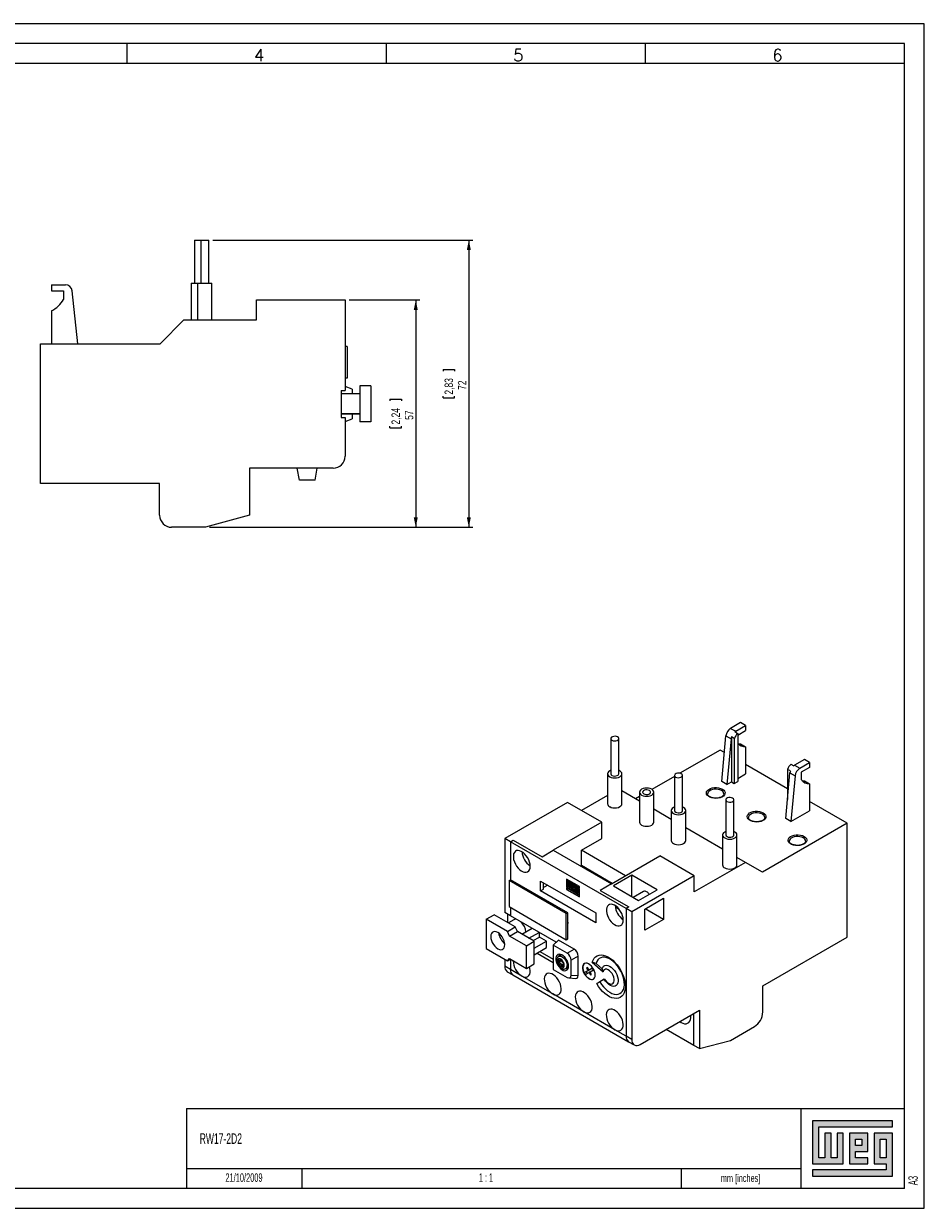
# Model space of a CAD drawing. Header units: millimetres. Extents: x 0 to 420, y 0 to 297.
# Tile 2 of 2: x 194 to 420, y 0 to 297. Entities that reach past the tile are written whole.
import ezdxf

# ---------------------------------------------------------------- set-up
doc = ezdxf.new("R2010")
doc.units = ezdxf.units.MM
for name, color, linetype in [('COTAS', 7, 'Continuous'), ('FORMATO', 7, 'Continuous'), ('LEGENDA', 7, 'Continuous'), ('VISTA_2', 7, 'Continuous'), ('VISTA_4', 7, 'Continuous')]:
    doc.layers.add(name, color=color, linetype=linetype)
doc.styles.add('SLDTEXTSTYLE0', font='ROMANS')
doc.styles.add('SLDTEXTSTYLE1', font='TXT', dxfattribs={"width": 0.563})
doc.styles.add('SLDTEXTSTYLE2', font='TXT', dxfattribs={"width": 0.605})
doc.styles.add('SLDTEXTSTYLE3', font='TXT', dxfattribs={"width": 0.75})
doc.dimstyles.new('SLDDIMSTYLE0', dxfattribs={"dimtxt": 2.116667, "dimasz": 2.5, "dimexe": 0, "dimexo": 0.0625, "dimgap": 0.529167, "dimtad": 1, "dimtoh": 1, "dimdec": 1, "dimrnd": 1e-09, "dimzin": 12, "dimdsep": 46, "dimtxsty": 'SLDTEXTSTYLE3', "dimsah": 1, "dimcen": 0.09, "dimadec": 0, "dimazin": 0, "dimtfac": 1, "dimtdec": 1, "dimtofl": 0, "dimtmove": 0, "dimatfit": 3, "dimfxl": 1, "dimtolj": 1, "dimtzin": 12, "dimarcsym": 0})

# ---------------------------------------------------------------- blocks, each defined once
blk = doc.blocks.new('*D2')
at = {"layer": 'COTAS'}
for p, q in [((241.53, 242.75), (306.77, 242.75)), ((305.77, 242.75), (305.77, 170.75)), ((299.3, 210.34), (302.16, 210.34)), ((299.3, 210.34), (299.3, 209.91)), ((302.16, 210.34), (302.16, 209.91)), ((299.3, 203.16), (299.3, 203.59)), ((299.3, 203.16), (302.16, 203.16)), ((302.16, 203.16), (302.16, 203.59)), ((240.73, 170.75), (306.77, 170.75))]:
    blk.add_line(p, q, dxfattribs=at)
for points in [[(305.77, 242.75), (305.27, 240.25), (306.27, 240.25)], [(305.77, 170.75), (306.27, 173.25), (305.27, 173.25)]]:
    blk.add_solid(points, dxfattribs=at)
at = {"layer": 'COTAS', "char_height": 2.117, "attachment_point": 1, "rotation": 90, "style": 'SLDTEXTSTYLE3'}
for s, insert in [('2,83', (299.68, 204.01)), ('72', (303.04, 205.18))]:
    blk.add_mtext(s, dxfattribs=dict(at, insert=insert))
blk = doc.blocks.new('*D3')
at = {"layer": 'COTAS'}
for p, q in [((275.73, 227.75), (293.46, 227.75)), ((292.46, 227.75), (292.46, 170.75)), ((285.99, 202.84), (288.85, 202.84)), ((285.99, 202.84), (285.99, 202.41)), ((288.85, 202.84), (288.85, 202.41)), ((285.99, 195.66), (285.99, 196.09)), ((288.85, 195.66), (288.85, 196.09)), ((285.99, 195.66), (288.85, 195.66)), ((240.73, 170.75), (293.46, 170.75))]:
    blk.add_line(p, q, dxfattribs=at)
for points in [[(292.46, 227.75), (291.96, 225.25), (292.96, 225.25)], [(292.46, 170.75), (292.96, 173.25), (291.96, 173.25)]]:
    blk.add_solid(points, dxfattribs=at)
at = {"layer": 'COTAS', "char_height": 2.117, "attachment_point": 1, "rotation": 90, "style": 'SLDTEXTSTYLE3'}
for s, insert in [('2,24', (286.37, 196.51)), ('57', (289.73, 197.68))]:
    blk.add_mtext(s, dxfattribs=dict(at, insert=insert))

msp = doc.modelspace()

# ---------------------------------------------------------------- hatches: boundary and pattern name
at = {"linetype": 'Continuous'}
msp.add_hatch(color=7, dxfattribs=at).paths.add_polyline_path([(391.99, 21.93), (391.99, 11.15), (399.69, 11.15), (399.69, 18.85), (398.15, 18.85), (398.15, 12.69), (396.61, 12.69), (396.61, 18.85), (395.07, 18.85), (395.07, 12.69), (393.53, 12.69), (393.53, 20.39), (412.01, 20.39), (412.01, 21.93)], flags=0)
h = msp.add_hatch(color=7, dxfattribs=at)
h.paths.add_polyline_path([(391.99, 8.07), (412.01, 8.07), (412.01, 18.85), (407.39, 18.85), (407.39, 11.15), (410.47, 11.15), (410.47, 9.61), (391.99, 9.61)], flags=0)
h.paths.add_polyline_path([(408.93, 17.31), (410.47, 17.31), (410.47, 12.69), (408.93, 12.69)], flags=0)
h = msp.add_hatch(color=7, dxfattribs=at)
h.paths.add_polyline_path([(405.85, 12.69), (402.77, 12.69), (402.77, 14.23), (405.85, 14.23), (405.85, 18.85), (401.23, 18.85), (401.23, 11.15), (405.85, 11.15)], flags=0)
h.paths.add_polyline_path([(404.31, 15.77), (402.77, 15.77), (402.77, 17.31), (404.31, 17.31)], flags=0)

# ---------------------------------------------------------------- linework, layer by layer
at = {"color": 7, "linetype": 'Continuous', "lineweight": 0}
for p, q in [((412.01, 21.93), (391.99, 21.93)), ((391.99, 21.93), (391.99, 11.15)), ((412.01, 20.39), (412.01, 21.93)), ((393.53, 20.39), (412.01, 20.39)), ((393.53, 12.69), (393.53, 20.39)), ((396.61, 18.85), (395.07, 18.85)), ((395.07, 18.85), (395.07, 12.69)), ((396.61, 12.69), (396.61, 18.85)), ((399.69, 18.85), (398.15, 18.85)), ((398.15, 18.85), (398.15, 12.69)), ((399.69, 11.15), (399.69, 18.85)), ((405.85, 18.85), (401.23, 18.85)), ((401.23, 18.85), (401.23, 11.15)), ((405.85, 14.23), (405.85, 18.85)), ((412.01, 18.85), (407.39, 18.85)), ((407.39, 18.85), (407.39, 11.15)), ((412.01, 8.07), (412.01, 18.85)), ((402.77, 17.31), (404.31, 17.31)), ((402.77, 15.77), (402.77, 17.31)), ((404.31, 15.77), (402.77, 15.77)), ((404.31, 17.31), (404.31, 15.77)), ((408.93, 12.69), (408.93, 17.31)), ((408.93, 17.31), (410.47, 17.31)), ((410.47, 17.31), (410.47, 12.69)), ((395.07, 12.69), (393.53, 12.69)), ((398.15, 12.69), (396.61, 12.69)), ((402.77, 14.23), (405.85, 14.23)), ((402.77, 12.69), (402.77, 14.23)), ((405.85, 12.69), (402.77, 12.69)), ((405.85, 11.15), (405.85, 12.69)), ((410.47, 12.69), (408.93, 12.69)), ((263.92, 10), (263.92, 5)), ((359, 10.01), (359, 5)), ((391.99, 11.15), (399.69, 11.15)), ((391.99, 9.61), (391.99, 8.07)), ((410.47, 9.61), (391.99, 9.61)), ((401.23, 11.15), (405.85, 11.15)), ((407.39, 11.15), (410.47, 11.15)), ((410.47, 11.15), (410.47, 9.61)), ((391.99, 8.07), (412.01, 8.07))]:
    msp.add_line(p, q, dxfattribs=at)
at = {"layer": 'FORMATO'}
for p, q in [((420, 297), (0, 297)), ((420, 0), (420, 297)), ((415, 292), (25, 292)), ((220, 292), (220, 287)), ((285, 292), (285, 287)), ((350, 292), (350, 287)), ((415, 287), (415, 292)), ((415, 287), (25, 287)), ((415, 5), (415, 287)), ((235, 25.01), (235, 5)), ((415, 5), (19.92, 5))]:
    msp.add_line(p, q, dxfattribs=at)
at = {"layer": 'FORMATO', "lineweight": 0}
for p, q in [((235, 25.01), (415, 25.01)), ((389, 25), (389, 5)), ((235, 10), (263.92, 10)), ((263.92, 10), (389, 10.02)), ((0, 0), (420, 0))]:
    msp.add_line(p, q, dxfattribs=at)
at = {"layer": 'VISTA_2', "linetype": 'Continuous', "lineweight": 15}
for p, q in [((236.93, 242.75), (236.93, 231.95)), ((236.93, 242.75), (238.53, 242.75)), ((238.53, 242.75), (238.53, 231.95)), ((238.53, 242.75), (240.53, 242.75)), ((240.53, 231.95), (240.53, 242.75)), ((236.13, 231.95), (236.13, 222.75)), ((236.13, 231.95), (237.73, 231.95)), ((237.73, 231.95), (237.73, 222.75)), ((237.73, 231.95), (241.33, 231.95)), ((241.33, 222.75), (241.33, 231.95)), ((201.13, 231.55), (201.13, 230.05)), ((201.13, 231.55), (204.63, 231.55)), ((201.13, 230.05), (204.13, 230.05)), ((204.13, 230.05), (204.13, 227.85)), ((207.73, 216.75), (206.29, 230.05)), ((252.53, 227.75), (274.73, 227.75)), ((252.53, 222.75), (252.53, 227.75)), ((274.73, 227.75), (274.73, 205.05)), ((201.13, 225.05), (201.13, 216.75)), ((228.33, 216.75), (234.33, 222.75)), ((234.33, 222.75), (252.53, 222.75)), ((198.33, 181.75), (198.33, 216.75)), ((198.33, 216.75), (228.33, 216.75)), ((275.23, 216.1), (274.73, 216.1)), ((275.23, 216.1), (275.23, 208.1)), ((275.23, 208.1), (274.73, 208.1)), ((273.73, 205.05), (274.73, 205.05)), ((273.73, 205.05), (273.73, 198.3)), ((276.53, 205.37), (274.73, 206.07)), ((276.53, 205.37), (276.53, 204.17)), ((278.42, 206.17), (278.42, 197.17)), ((281.23, 206.17), (278.42, 206.17)), ((281.23, 206.17), (281.23, 197.17)), ((278.42, 204.17), (273.73, 204.17)), ((278.42, 204.17), (273.73, 204.17)), ((273.73, 199.17), (278.42, 199.17)), ((278.42, 199.17), (273.73, 199.17)), ((276.53, 199.17), (276.53, 197.97)), ((273.73, 198.3), (274.73, 198.3)), ((274.73, 198.3), (274.73, 188.55)), ((274.73, 197.27), (276.53, 197.97)), ((281.23, 197.17), (278.42, 197.17)), ((271.73, 185.55), (250.73, 185.55)), ((250.73, 185.55), (250.73, 173.75)), ((263.26, 182.55), (262.73, 185.55)), ((267.2, 182.55), (267.73, 185.55)), ((228.23, 181.75), (198.33, 181.75)), ((228.23, 173.75), (228.23, 181.75)), ((267.2, 182.55), (263.26, 182.55)), ((250.73, 173.75), (239.73, 170.75)), ((239.73, 170.75), (231.23, 170.75))]:
    msp.add_line(p, q, dxfattribs=at)
for centre, radius, start, end in [((204.51, 229.75), 1.8, 9.4789, 86.3924), ((198.06, 231.34), 7, 295.9803, 330.0698), ((271.73, 188.55), 3, 270, 0), ((231.23, 173.75), 3, 180, 270)]:
    msp.add_arc(centre, radius, start, end, dxfattribs=at)
at = {"layer": 'VISTA_4', "linetype": 'Continuous', "lineweight": 15}
for p, q in [((373.91, 121.76), (371.43, 120.33)), ((371.43, 120.33), (372.71, 119.6)), ((372.49, 119.44), (373.2, 119.03)), ((372.71, 119.6), (375.18, 121.03)), ((373.2, 118.66), (375.18, 119.8)), ((373.2, 119.03), (373.2, 106.98)), ((375.18, 121.03), (373.91, 121.76)), ((375.18, 121.03), (375.18, 119.8)), ((341.37, 117.76), (341.37, 108.95)), ((343.37, 108.95), (343.37, 117.76)), ((369.24, 106.98), (370.26, 118.43)), ((370.26, 118.43), (371.53, 117.7)), ((371.53, 117.7), (370.51, 106.25)), ((372.35, 117.76), (371.64, 118.17)), ((371.64, 118.17), (371.64, 106.9)), ((372.35, 117.76), (372.35, 106.49)), ((373.91, 116.46), (375.18, 115.72)), ((368.82, 114.9), (358.72, 109.08)), ((369.89, 114.28), (368.82, 114.9)), ((375.18, 115.72), (375.18, 108.94)), ((385.72, 105.15), (375.18, 111.23)), ((386.42, 109.64), (385.72, 110.05)), ((385.72, 110.05), (385.72, 102.49)), ((386.56, 111.32), (387.27, 110.91)), ((389.96, 112.5), (387.48, 111.07)), ((387.48, 111.07), (388.76, 110.33)), ((388.76, 110.33), (391.23, 111.76)), ((391.23, 110.54), (389.11, 109.31)), ((391.23, 111.76), (389.96, 112.5)), ((391.23, 111.76), (391.23, 110.54)), ((340.57, 108.95), (340.57, 101.43)), ((344.17, 101.43), (344.17, 108.95)), ((357.35, 108.28), (351.7, 105.02)), ((357.35, 108.54), (357.35, 99.72)), ((359.35, 99.72), (359.35, 108.54)), ((370.51, 106.25), (369.24, 106.98)), ((372.35, 106.49), (373.2, 106.98)), ((373.2, 107.8), (375.18, 108.94)), ((385.29, 97.72), (386.31, 109.17)), ((386.31, 109.17), (387.58, 108.43)), ((387.58, 108.43), (386.56, 96.98)), ((389.11, 109.31), (389.11, 107.52)), ((389.96, 107.19), (391.23, 106.45)), ((348.56, 102.11), (344.17, 104.64)), ((348.56, 104.33), (348.56, 96.82)), ((352.16, 96.82), (352.16, 104.33)), ((370.51, 106.25), (371.64, 106.9)), ((371.64, 106.9), (372.35, 106.49)), ((391.23, 106.45), (391.23, 99.68)), ((330.49, 101.76), (314.79, 92.7)), ((339.12, 96.78), (330.49, 101.76)), ((340.57, 103.5), (334.03, 99.72)), ((348.56, 103.21), (347.6, 102.66)), ((370.22, 102.42), (370.22, 93.6)), ((372.22, 93.6), (372.22, 102.42)), ((400.64, 96.53), (391.23, 101.96)), ((356.55, 97.49), (352.16, 100.03)), ((356.55, 99.72), (356.55, 92.21)), ((360.15, 92.21), (360.15, 99.72)), ((386.56, 96.98), (391.23, 99.68)), ((339.12, 96.78), (326.96, 89.76)), ((339.12, 92.7), (339.12, 96.78)), ((369.42, 90.06), (360.15, 95.41)), ((400.64, 96.53), (379.42, 84.29)), ((386.56, 96.98), (385.29, 97.72)), ((400.64, 67.96), (400.64, 96.53)), ((316.21, 91.88), (314.79, 92.7)), ((314.79, 92.7), (314.79, 74.16)), ((316.21, 91.88), (316.91, 92.29)), ((316.91, 92.29), (324.13, 88.13)), ((334.03, 89.76), (339.12, 92.7)), ((369.42, 93.6), (369.42, 86.09)), ((373.02, 86.09), (373.02, 93.6)), ((316.21, 91.88), (316.21, 82.37)), ((345.2, 75.15), (316.21, 91.88)), ((324.13, 88.13), (326.96, 89.76)), ((326.96, 89.76), (341.52, 81.35)), ((345.06, 83.39), (334.03, 89.76)), ((334.03, 85.92), (334.03, 89.76)), ((341.52, 81.35), (353.68, 88.37)), ((362.31, 83.39), (353.68, 88.37)), ((375.18, 86.74), (362.31, 79.31)), ((375.18, 86.74), (373.02, 87.99)), ((379.42, 84.29), (375.18, 86.74)), ((334.03, 85.92), (333.82, 85.8)), ((341.73, 81.47), (334.03, 85.92)), ((346.68, 83.51), (342.02, 80.82)), ((362.31, 83.39), (346.61, 74.33)), ((352.98, 79.88), (346.68, 83.51)), ((346.68, 78.13), (346.68, 83.51)), ((362.31, 79.31), (362.31, 83.39)), ((315.85, 82.17), (316.21, 82.37)), ((330.21, 73.88), (315.85, 82.17)), ((315.85, 82.17), (315.85, 75.63)), ((330.56, 74.08), (316.21, 82.37)), ((323.77, 79.59), (323.77, 82.04)), ((323.77, 82.04), (337.63, 74.04)), ((324.48, 80), (324.48, 81.64)), ((325.54, 81.02), (324.48, 80.41)), ((333.52, 80.69), (330.28, 82.55)), ((330.28, 82.55), (330.28, 80.48)), ((330.35, 80.52), (330.28, 80.48)), ((330.28, 80.48), (331.6, 79.72)), ((333.2, 78.66), (330.28, 80.34)), ((330.28, 80.34), (330.28, 79.93)), ((330.35, 82.51), (330.35, 80.52)), ((330.35, 80.52), (331.6, 79.8)), ((330.35, 80.3), (330.35, 79.97)), ((330.67, 82.02), (330.6, 81.98)), ((330.6, 80.66), (330.6, 81.98)), ((330.6, 81.98), (333.52, 80.29)), ((330.79, 80.55), (330.6, 80.66)), ((330.67, 82.02), (333.52, 80.37)), ((331.11, 81.48), (330.79, 81.66)), ((330.79, 81.66), (330.79, 80.55)), ((330.86, 80.59), (330.79, 80.55)), ((330.86, 81.62), (330.86, 80.59)), ((331.11, 80.37), (331.11, 81.48)), ((331.29, 80.26), (331.11, 80.37)), ((331.6, 81.19), (331.29, 81.37)), ((331.29, 81.37), (331.29, 80.26)), ((331.36, 80.3), (331.29, 80.26)), ((331.36, 81.33), (331.36, 80.3)), ((331.6, 79.72), (331.6, 81.19)), ((332.57, 80.63), (331.75, 81.11)), ((331.75, 81.11), (331.75, 79.64)), ((331.82, 81.07), (331.82, 79.68)), ((332.14, 80.61), (332.07, 80.57)), ((332.25, 80.46), (332.07, 80.57)), ((332.07, 80.57), (332.07, 80.37)), ((332.07, 80.37), (332.25, 80.26)), ((332.32, 80.51), (332.14, 80.61)), ((332.32, 80.51), (332.25, 80.46)), ((332.25, 80.26), (332.25, 80.46)), ((332.32, 80.3), (332.25, 80.26)), ((332.32, 80.3), (332.32, 80.51)), ((332.57, 79.72), (332.57, 80.63)), ((333.52, 80.08), (332.71, 80.55)), ((332.71, 80.55), (332.71, 79.08)), ((332.78, 80.51), (332.78, 79.12)), ((333.52, 80.29), (333.52, 80.69)), ((341.52, 81.35), (338.69, 79.72)), ((342.02, 80.82), (348.31, 77.19)), ((323.77, 79.59), (324.48, 80)), ((337.63, 71.59), (323.77, 79.59)), ((330.35, 79.97), (330.28, 79.93)), ((330.28, 79.93), (333.52, 78.06)), ((330.35, 79.97), (333.52, 78.14)), ((331.82, 79.68), (331.75, 79.64)), ((331.75, 79.64), (332.57, 79.17)), ((331.82, 79.68), (332.57, 79.25)), ((332.14, 80.05), (332.07, 80.01)), ((332.07, 79.81), (332.07, 80.01)), ((332.07, 80.01), (332.57, 79.72)), ((332.57, 79.52), (332.07, 79.81)), ((332.14, 80.05), (332.57, 79.8)), ((332.57, 79.17), (332.57, 79.52)), ((332.78, 79.12), (332.71, 79.08)), ((332.71, 79.08), (333.2, 78.8)), ((332.78, 79.12), (333.27, 78.84)), ((333.09, 80.06), (333.02, 80.02)), ((333.2, 79.91), (333.02, 80.02)), ((333.02, 80.02), (333.02, 79.26)), ((333.02, 79.26), (333.2, 79.16)), ((333.27, 79.95), (333.09, 80.06)), ((333.27, 79.95), (333.2, 79.91)), ((333.2, 79.16), (333.2, 79.91)), ((333.27, 79.2), (333.2, 79.16)), ((333.27, 78.84), (333.2, 78.8)), ((333.2, 78.8), (333.2, 78.66)), ((333.27, 78.7), (333.2, 78.66)), ((333.27, 79.2), (333.27, 79.95)), ((333.27, 78.84), (333.27, 78.7)), ((333.52, 78.06), (333.52, 80.08)), ((338.69, 79.72), (345.91, 75.55)), ((349.61, 79.42), (347.02, 77.93)), ((348.31, 77.19), (352.98, 79.88)), ((349.94, 75.02), (354.6, 77.72)), ((354.6, 77.72), (354.6, 72.41)), ((315.85, 75.63), (330.21, 67.35)), ((316.21, 75.43), (316.21, 73.35)), ((342.79, 75.67), (342.79, 75.39)), ((342.99, 75.5), (342.79, 75.39)), ((342.79, 75.39), (343.43, 75.02)), ((345.91, 75.55), (345.2, 75.15)), ((346.61, 74.33), (345.2, 75.15)), ((345.2, 75.15), (345.2, 43.14)), ((346.61, 74.33), (346.61, 42.32)), ((349.94, 69.72), (349.94, 75.02)), ((354.6, 72.41), (350.01, 75.06)), ((310.13, 72.47), (312.11, 73.62)), ((310.13, 72.47), (310.13, 65.12)), ((315.43, 69.41), (310.13, 72.47)), ((317.42, 70.55), (312.11, 73.62)), ((316.21, 73.35), (314.79, 74.16)), ((315.5, 73.76), (315.5, 71.66)), ((317.08, 72.35), (315.69, 71.55)), ((327.71, 66.71), (316.21, 73.35)), ((330.21, 73.88), (330.56, 74.08)), ((330.21, 67.35), (330.21, 73.88)), ((330.56, 71.77), (330.56, 74.08)), ((330.58, 71.76), (330.56, 71.77)), ((330.56, 71.45), (330.56, 71.77)), ((330.56, 71.53), (330.58, 71.52)), ((330.56, 67.55), (330.56, 71.45)), ((330.56, 71.45), (330.58, 71.44)), ((330.58, 71.76), (330.58, 71.44)), ((337.63, 74.04), (337.63, 71.59)), ((354.6, 72.41), (349.94, 69.72)), ((315.43, 69.41), (317.42, 70.55)), ((315.96, 68.24), (315.43, 69.41)), ((315.96, 68.24), (317.95, 69.39)), ((317.95, 69.39), (317.42, 70.55)), ((322.19, 66.94), (317.95, 69.39)), ((319.08, 68.74), (321.63, 70.21)), ((320.85, 67.72), (323.4, 69.19)), ((323.49, 68.02), (323.49, 69.14)), ((320.2, 65.8), (315.96, 68.24)), ((320.2, 65.8), (322.19, 66.94)), ((320.2, 60.16), (320.2, 65.8)), ((321.91, 67.11), (323.49, 68.02)), ((322.19, 65.23), (325.26, 67)), ((322.19, 61.31), (322.19, 66.94)), ((322.19, 63.59), (325.26, 65.37)), ((325.26, 67), (323.49, 68.02)), ((325.26, 65.37), (325.26, 67)), ((326.96, 65.94), (328.23, 67.24)), ((330.42, 63.94), (326.96, 65.94)), ((326.96, 65.94), (326.96, 59.9)), ((332.19, 64.96), (328.23, 67.24)), ((330.21, 67.35), (330.56, 67.55)), ((379.49, 55.75), (400.64, 67.96)), ((310.13, 65.12), (315.43, 62.06)), ((314.79, 62.43), (314.79, 60.69)), ((315.43, 62.06), (315.96, 62.61)), ((315.43, 62.06), (316.17, 62.49)), ((315.96, 62.61), (320.2, 60.16)), ((316.21, 62.47), (316.21, 59.87)), ((322.87, 63.99), (326.96, 61.63)), ((323.58, 64.4), (326.96, 62.45)), ((328.57, 62.08), (328.06, 62.38)), ((328.06, 62.38), (328.32, 61.72)), ((329.02, 63.55), (328.31, 63.15)), ((328.83, 62.45), (328.57, 62.08)), ((329.08, 61.79), (328.83, 62.45)), ((330.42, 63.94), (332.19, 64.96)), ((333.18, 63.25), (331.41, 62.22)), ((333.18, 58.34), (333.18, 63.25)), ((316.21, 59.87), (314.79, 60.69)), ((319.04, 58.24), (316.21, 59.87)), ((320.2, 60.16), (322.19, 61.31)), ((326.96, 59.9), (330.42, 57.89)), ((328.32, 61.72), (328.06, 61.36)), ((328.42, 61.56), (328.06, 61.36)), ((328.06, 61.36), (328.57, 61.06)), ((328.67, 61.93), (328.32, 61.72)), ((328.67, 61.93), (328.42, 61.56)), ((328.42, 61.56), (328.93, 61.27)), ((328.9, 62.27), (328.57, 62.08)), ((328.93, 61.27), (328.57, 61.06)), ((328.57, 61.06), (328.83, 60.41)), ((328.6, 62.1), (328.67, 61.93)), ((328.83, 60.41), (329.08, 60.77)), ((328.93, 61.27), (329.11, 60.79)), ((329.59, 61.5), (329.08, 61.79)), ((329.41, 60.96), (329.08, 60.77)), ((329.08, 60.77), (329.59, 60.47)), ((329.34, 61.13), (329.59, 61.5)), ((329.59, 60.47), (329.34, 61.13)), ((330.06, 60.12), (330.76, 60.52)), ((331.41, 58.47), (331.41, 62.22)), ((335.69, 59.59), (334.81, 59.09)), ((336.04, 59.8), (335.16, 59.29)), ((335.56, 60.38), (335.31, 60.24)), ((335.56, 60.38), (335.31, 60.24)), ((335.31, 60.24), (335.69, 59.59)), ((335.94, 59.74), (335.56, 60.38)), ((336.04, 59.8), (335.69, 59.59)), ((336.81, 60.24), (335.94, 59.74)), ((336.29, 59.94), (335.94, 59.74)), ((336.04, 59.8), (336.04, 59.8)), ((336.19, 59.3), (337.06, 59.81)), ((336.81, 60.24), (336.29, 59.94)), ((336.74, 61.69), (339.43, 59.31)), ((337.69, 61.37), (336.74, 61.69)), ((337.06, 59.81), (336.81, 60.24)), ((337.69, 61.37), (339.19, 60.04)), ((339.43, 59.31), (339.19, 60.04)), ((315.41, 59.32), (316.83, 58.5)), ((316.83, 58.5), (345.82, 41.76)), ((326.81, 53.75), (319.04, 58.24)), ((330.84, 57.75), (332.61, 57.63)), ((331.41, 58.47), (333.18, 58.34)), ((335.16, 59.29), (334.81, 59.09)), ((334.81, 59.09), (335.06, 58.65)), ((335.06, 58.65), (335.94, 59.16)), ((335.16, 59.29), (335.41, 58.86)), ((336.19, 59.3), (335.94, 59.16)), ((335.94, 59.16), (336.31, 58.51)), ((336.56, 58.65), (336.19, 59.3)), ((336.31, 58.51), (336.56, 58.65)), ((339.8, 57.49), (337.83, 56.36)), ((337.83, 56.36), (338.62, 56.81)), ((339.72, 57.45), (338.62, 56.81)), ((339.72, 57.45), (339.8, 57.49)), ((334.59, 49.26), (326.81, 53.75)), ((379.49, 49.22), (379.49, 55.75)), ((342.37, 44.77), (334.59, 49.26)), ((348.73, 41.1), (363.58, 49.67)), ((362.17, 40.85), (362.17, 48.85)), ((363.58, 49.67), (363.58, 40.03)), ((345.2, 43.14), (342.37, 44.77)), ((362.17, 40.85), (355.24, 44.85)), ((371.36, 42.07), (377.37, 45.54)), ((346.61, 42.32), (345.2, 43.14)), ((345.82, 41.76), (347.23, 40.95)), ((363.58, 40.03), (371.36, 42.07)), ((363.58, 40.03), (362.17, 40.85))]:
    msp.add_line(p, q, dxfattribs=at)
at = {"layer": 'VISTA_4', "linetype": 'Continuous', "lineweight": 15, "flags": 128}
for points in [[(341.66, 117.36), (341.95, 117.24), (342.28, 117.19), (342.63, 117.21), (342.94, 117.29), (343.19, 117.43), (343.34, 117.62), (343.37, 117.81), (343.28, 118.01), (343.08, 118.17), (342.79, 118.29), (342.46, 118.34), (342.11, 118.32), (341.8, 118.24), (341.55, 118.1), (341.4, 117.91), (341.37, 117.71), (341.46, 117.52), (341.66, 117.36)], [(341.37, 109.81), (341.1, 109.68), (340.81, 109.47), (340.63, 109.21), (340.57, 108.95), (340.63, 108.68), (340.81, 108.43), (341.1, 108.21)], [(341.1, 108.21), (341.47, 108.05), (341.9, 107.94), (342.37, 107.91), (342.84, 107.94), (343.27, 108.05), (343.64, 108.21), (343.93, 108.43), (344.11, 108.68), (344.17, 108.95), (344.11, 109.21), (343.93, 109.47), (343.64, 109.68), (343.37, 109.81)], [(341.66, 108.54), (341.95, 108.42), (342.28, 108.37), (342.63, 108.39), (342.94, 108.47), (343.19, 108.61), (343.34, 108.8), (343.37, 108.95)], [(357.64, 108.13), (357.93, 108.02), (358.26, 107.96), (358.61, 107.98), (358.92, 108.07), (359.17, 108.21), (359.32, 108.39), (359.35, 108.59), (359.26, 108.78), (359.06, 108.95), (358.77, 109.06), (358.44, 109.11), (358.09, 109.1), (357.78, 109.01), (357.53, 108.87), (357.39, 108.69), (357.35, 108.49), (357.44, 108.3), (357.64, 108.13)], [(349.09, 103.6), (349.46, 103.43), (349.89, 103.33), (350.36, 103.29), (350.83, 103.33), (351.26, 103.43), (351.63, 103.6), (351.92, 103.81), (352.1, 104.06), (352.16, 104.33), (352.1, 104.6), (351.92, 104.85), (351.63, 105.07), (351.26, 105.23), (350.83, 105.34), (350.36, 105.37), (349.89, 105.34), (349.46, 105.23), (349.09, 105.07), (348.8, 104.85), (348.62, 104.6), (348.56, 104.33), (348.62, 104.06), (348.8, 103.81), (349.09, 103.6)], [(349.65, 103.92), (349.94, 103.81), (350.27, 103.76), (350.62, 103.78), (350.93, 103.86), (351.18, 104), (351.33, 104.18), (351.36, 104.38), (351.27, 104.58), (351.07, 104.74), (350.78, 104.86), (350.45, 104.91), (350.1, 104.89), (349.79, 104.81), (349.54, 104.66), (349.39, 104.48), (349.36, 104.28), (349.45, 104.09), (349.65, 103.92)], [(369.35, 105.09), (369.69, 104.84), (369.92, 104.55), (370.03, 104.25), (370.01, 103.93), (369.87, 103.63), (369.61, 103.35), (369.25, 103.11), (368.8, 102.93), (368.29, 102.82), (367.75, 102.77), (367.21, 102.8), (366.69, 102.9), (366.23, 103.06), (365.84, 103.29), (365.56, 103.55), (365.38, 103.85), (365.34, 104.17), (365.41, 104.48), (365.62, 104.77), (365.93, 105.03), (366.34, 105.24), (366.82, 105.39), (367.34, 105.47), (367.89, 105.48), (368.42, 105.41), (368.92, 105.28), (369.35, 105.09)], [(369.13, 104.72), (368.75, 104.89), (368.29, 105.01), (367.81, 105.06), (367.32, 105.05), (366.84, 104.96), (366.42, 104.81), (366.07, 104.61), (365.82, 104.37), (365.67, 104.1), (365.63, 103.87)], [(341.1, 100.7), (341.47, 100.53), (341.9, 100.43), (342.37, 100.39), (342.84, 100.43), (343.27, 100.53), (343.64, 100.7), (343.93, 100.91), (344.11, 101.16), (344.17, 101.43)], [(370.51, 102.01), (370.8, 101.89), (371.13, 101.84), (371.48, 101.86), (371.79, 101.94), (372.04, 102.08), (372.19, 102.27), (372.22, 102.47), (372.13, 102.66), (371.93, 102.82), (371.64, 102.94), (371.31, 102.99), (370.96, 102.97), (370.65, 102.89), (370.4, 102.75), (370.25, 102.57), (370.22, 102.37), (370.31, 102.17), (370.51, 102.01)], [(357.35, 100.58), (357.08, 100.46), (356.79, 100.24), (356.61, 99.99), (356.55, 99.72), (356.61, 99.45), (356.79, 99.2), (357.08, 98.99)], [(357.08, 98.99), (357.45, 98.82), (357.89, 98.72), (358.35, 98.68), (358.82, 98.72), (359.25, 98.82), (359.62, 98.99), (359.91, 99.2), (360.09, 99.45), (360.15, 99.72), (360.09, 99.99), (359.91, 100.24), (359.62, 100.46), (359.35, 100.58)], [(357.64, 99.31), (357.93, 99.2), (358.26, 99.15), (358.61, 99.16), (358.92, 99.25), (359.17, 99.39), (359.32, 99.57), (359.35, 99.72)], [(379.6, 99.17), (379.94, 98.92), (380.17, 98.63), (380.28, 98.33), (380.26, 98.01), (380.12, 97.71), (379.86, 97.43), (379.5, 97.19), (379.05, 97.01), (378.55, 96.9), (378.01, 96.85), (377.46, 96.88), (376.94, 96.98), (376.48, 97.14), (376.09, 97.37), (375.81, 97.63), (375.64, 97.93), (375.59, 98.25), (375.67, 98.56), (375.87, 98.85), (376.18, 99.11), (376.59, 99.32), (377.07, 99.47), (377.6, 99.55), (378.14, 99.56), (378.68, 99.5), (379.17, 99.36), (379.6, 99.17)], [(379.39, 98.8), (379, 98.98), (378.55, 99.09), (378.06, 99.14), (377.57, 99.13), (377.1, 99.04), (376.67, 98.89), (376.32, 98.69), (376.07, 98.45), (375.92, 98.18), (375.89, 97.95)], [(349.09, 96.09), (349.46, 95.92), (349.89, 95.82), (350.36, 95.78), (350.83, 95.82), (351.26, 95.92), (351.63, 96.09), (351.92, 96.3), (352.1, 96.55), (352.16, 96.82)], [(357.08, 91.47), (357.45, 91.31), (357.89, 91.2), (358.35, 91.17), (358.82, 91.2), (359.25, 91.31), (359.62, 91.47), (359.91, 91.69), (360.09, 91.94), (360.15, 92.21)], [(370.22, 94.46), (369.95, 94.33), (369.66, 94.12), (369.48, 93.87), (369.42, 93.6), (369.48, 93.33), (369.66, 93.08), (369.95, 92.86)], [(369.95, 92.86), (370.32, 92.7), (370.75, 92.59), (371.22, 92.56), (371.69, 92.59), (372.12, 92.7), (372.49, 92.86), (372.78, 93.08), (372.96, 93.33), (373.02, 93.6), (372.96, 93.87), (372.78, 94.12), (372.49, 94.33), (372.22, 94.46)], [(370.51, 93.19), (370.8, 93.07), (371.13, 93.02), (371.48, 93.04), (371.79, 93.12), (372.04, 93.27), (372.19, 93.45), (372.22, 93.6)], [(389.85, 93.25), (390.19, 93), (390.42, 92.72), (390.53, 92.41), (390.52, 92.09), (390.37, 91.79), (390.12, 91.51), (389.75, 91.28), (389.31, 91.1), (388.8, 90.98), (388.26, 90.93), (387.72, 90.96), (387.2, 91.06), (386.73, 91.22), (386.35, 91.45), (386.06, 91.72), (385.89, 92.01), (385.84, 92.33), (385.92, 92.64), (386.12, 92.93), (386.44, 93.19), (386.84, 93.4), (387.32, 93.55), (387.85, 93.63), (388.4, 93.64), (388.93, 93.58), (389.42, 93.44), (389.85, 93.25)], [(389.64, 92.88), (389.25, 93.06), (388.8, 93.17), (388.31, 93.23), (387.82, 93.21), (387.35, 93.12), (386.93, 92.98), (386.58, 92.77), (386.32, 92.53), (386.17, 92.26), (386.14, 92.04)], [(321.16, 85.76), (321.11, 86.28), (320.99, 86.82), (320.78, 87.38), (320.5, 87.92), (320.16, 88.41), (319.77, 88.86), (319.36, 89.22), (318.93, 89.49), (318.5, 89.66), (318.1, 89.72), (317.74, 89.67), (317.43, 89.51), (317.18, 89.24), (317.01, 88.89), (316.93, 88.45), (316.93, 87.95), (317.01, 87.42), (317.18, 86.87), (317.43, 86.32), (317.74, 85.8), (318.1, 85.32), (318.5, 84.92), (318.93, 84.6), (319.36, 84.38), (319.77, 84.26), (320.16, 84.26), (320.5, 84.36), (320.78, 84.58), (320.99, 84.89), (321.11, 85.29), (321.16, 85.76)], [(369.95, 85.35), (370.32, 85.19), (370.75, 85.08), (371.22, 85.05), (371.69, 85.08), (372.12, 85.19), (372.49, 85.35), (372.78, 85.57), (372.96, 85.82), (373.02, 86.09)], [(344.49, 72.29), (344.45, 72.81), (344.32, 73.35), (344.11, 73.91), (343.83, 74.44), (343.49, 74.94), (343.11, 75.38), (342.69, 75.75), (342.26, 76.02), (341.84, 76.19), (341.44, 76.25), (341.07, 76.2), (340.76, 76.04), (340.52, 75.77), (340.35, 75.41), (340.26, 74.98), (340.26, 74.48), (340.35, 73.95), (340.52, 73.39), (340.76, 72.85), (341.07, 72.33), (341.44, 71.85), (341.84, 71.45), (342.26, 71.13), (342.69, 70.91), (343.11, 70.79), (343.49, 70.79), (343.83, 70.89), (344.11, 71.11), (344.32, 71.42), (344.45, 71.82), (344.49, 72.29)], [(314.79, 66.1), (314.75, 66.58), (314.62, 67.09), (314.41, 67.6), (314.13, 68.08), (313.79, 68.52), (313.42, 68.88), (313.03, 69.16), (312.63, 69.34), (312.26, 69.4), (311.92, 69.35), (311.64, 69.19), (311.43, 68.93), (311.3, 68.57), (311.26, 68.14), (311.3, 67.66), (311.43, 67.16), (311.64, 66.65), (311.92, 66.16), (312.26, 65.72), (312.63, 65.36), (313.03, 65.08), (313.42, 64.9), (313.79, 64.84), (314.13, 64.89), (314.41, 65.05), (314.62, 65.32), (314.75, 65.67), (314.79, 66.1)], [(330.77, 60.71), (330.73, 61.16), (330.6, 61.63), (330.4, 62.11), (330.13, 62.56), (329.81, 62.95), (329.46, 63.28), (329.09, 63.52), (328.73, 63.65), (328.39, 63.68), (328.09, 63.6), (327.85, 63.41), (327.69, 63.12), (327.6, 62.76), (327.6, 62.33), (327.69, 61.87), (327.85, 61.39), (328.09, 60.92), (328.39, 60.5), (328.73, 60.13), (329.09, 59.85), (329.46, 59.66), (329.81, 59.58), (330.13, 59.61), (330.4, 59.75), (330.6, 59.99), (330.73, 60.31), (330.77, 60.71)], [(328.31, 63.15), (328.56, 63.23), (328.86, 63.2), (329.18, 63.06), (329.5, 62.83), (329.8, 62.51), (330.06, 62.14), (330.25, 61.73), (330.38, 61.31), (330.42, 60.92)], [(336.74, 61.69), (336.93, 62.23), (337.21, 62.69), (337.55, 63.05), (337.96, 63.32), (338.43, 63.47), (338.94, 63.53), (339.49, 63.47), (340.07, 63.3), (340.67, 63.03), (341.26, 62.67), (341.85, 62.21), (342.42, 61.66), (342.95, 61.05), (343.44, 60.38), (343.88, 59.66), (344.26, 58.9), (344.57, 58.14), (344.8, 57.37), (344.96, 56.61), (345.03, 55.89), (345.02, 55.21), (344.92, 54.58), (344.74, 54.03), (344.48, 53.56), (344.15, 53.17), (343.76, 52.89), (343.3, 52.71), (342.79, 52.64), (342.25, 52.67), (341.67, 52.81), (341.08, 53.06), (340.49, 53.41), (339.9, 53.86), (339.33, 54.38), (338.78, 54.98), (338.28, 55.65), (337.83, 56.36)], [(338.62, 56.81), (339.04, 56.15), (339.51, 55.54), (340.02, 55), (340.56, 54.53), (341.11, 54.15), (341.67, 53.87), (342.21, 53.7), (342.73, 53.63), (343.21, 53.67), (343.64, 53.82), (344.01, 54.08), (344.32, 54.44), (344.55, 54.89), (344.7, 55.42), (344.77, 56.01), (344.75, 56.66), (344.65, 57.35), (344.47, 58.06), (344.2, 58.78), (343.87, 59.48), (343.47, 60.16), (343.02, 60.79), (342.52, 61.36), (341.99, 61.86), (341.45, 62.28), (340.89, 62.6), (340.34, 62.81), (339.81, 62.93), (339.32, 62.93), (338.86, 62.82), (338.47, 62.6), (338.13, 62.28), (337.87, 61.87), (337.69, 61.37)], [(319.04, 58.24), (319.46, 58.04), (319.87, 57.96), (320.25, 57.98), (320.57, 58.12), (320.84, 58.36), (321.03, 58.69), (321.13, 59.11), (321.15, 59.59), (321.09, 60.12), (320.96, 60.6)], [(337.46, 58.49), (337.41, 58.94), (337.29, 59.41), (337.08, 59.88), (336.82, 60.33), (336.5, 60.73), (336.14, 61.06), (335.77, 61.29), (335.41, 61.43), (335.07, 61.46), (334.77, 61.37), (334.54, 61.18), (334.37, 60.9), (334.28, 60.53), (334.28, 60.1), (334.37, 59.64), (334.54, 59.16), (334.77, 58.7), (335.07, 58.27), (335.41, 57.91), (335.77, 57.63), (336.14, 57.44), (336.5, 57.36), (336.82, 57.38), (337.08, 57.52), (337.29, 57.76), (337.41, 58.09), (337.46, 58.49)], [(334.78, 61.37), (334.61, 61.22), (334.44, 60.94), (334.36, 60.57), (334.36, 60.15), (334.44, 59.68), (334.61, 59.2), (334.84, 58.74), (335.14, 58.31), (335.48, 57.95), (335.84, 57.67), (336.21, 57.48), (336.57, 57.4), (336.89, 57.42), (337.02, 57.48)], [(339.19, 60.04), (339.34, 60.41), (339.57, 60.69), (339.88, 60.87), (340.24, 60.93), (340.64, 60.88), (341.06, 60.71), (341.49, 60.44), (341.9, 60.07), (342.29, 59.63), (342.62, 59.12), (342.89, 58.58), (343.08, 58.03), (343.19, 57.49), (343.22, 56.98), (343.15, 56.53), (343, 56.15), (342.76, 55.87), (342.46, 55.7), (342.1, 55.64), (341.7, 55.69), (341.28, 55.86), (340.85, 56.13), (340.43, 56.5), (340.05, 56.94), (339.72, 57.45)], [(339.8, 57.49), (340.08, 57.08), (340.41, 56.72), (340.76, 56.45), (341.12, 56.28), (341.45, 56.22), (341.75, 56.28), (341.99, 56.45), (342.16, 56.72), (342.24, 57.07), (342.24, 57.48), (342.15, 57.94), (341.97, 58.4), (341.73, 58.84), (341.42, 59.23), (341.08, 59.56), (340.73, 59.79), (340.37, 59.92), (340.05, 59.93), (339.77, 59.83), (339.56, 59.62), (339.43, 59.31)], [(326.81, 53.75), (327.24, 53.55), (327.65, 53.47), (328.03, 53.49), (328.35, 53.63), (328.61, 53.87), (328.8, 54.2), (328.91, 54.62), (328.93, 55.1), (328.87, 55.63), (328.72, 56.18), (328.49, 56.73), (328.2, 57.26), (327.84, 57.75), (327.45, 58.17), (327.03, 58.51), (326.6, 58.76), (326.18, 58.9), (325.78, 58.94), (325.43, 58.86), (325.14, 58.67), (324.91, 58.38), (324.76, 58), (324.7, 57.55), (324.72, 57.04), (324.82, 56.5), (325.01, 55.94), (325.28, 55.4), (325.6, 54.89), (325.98, 54.43), (326.39, 54.05), (326.81, 53.75)], [(334.59, 49.26), (335.02, 49.06), (335.43, 48.98), (335.8, 49), (336.13, 49.14), (336.39, 49.38), (336.58, 49.71), (336.69, 50.13), (336.71, 50.61), (336.65, 51.14), (336.5, 51.69), (336.27, 52.24), (335.97, 52.77), (335.62, 53.26), (335.23, 53.68), (334.81, 54.02), (334.38, 54.27), (333.96, 54.41), (333.56, 54.45), (333.21, 54.37), (332.91, 54.18), (332.69, 53.89), (332.54, 53.51), (332.47, 53.06), (332.5, 52.55), (332.6, 52.01), (332.79, 51.45), (333.05, 50.91), (333.38, 50.4), (333.76, 49.94), (334.17, 49.56), (334.59, 49.26)], [(342.37, 44.77), (342.8, 44.57), (343.21, 44.49), (343.58, 44.51), (343.91, 44.64), (344.17, 44.89), (344.36, 45.22), (344.47, 45.64), (344.49, 46.12), (344.42, 46.65), (344.28, 47.2), (344.05, 47.75), (343.75, 48.28), (343.4, 48.77), (343.01, 49.19), (342.59, 49.53), (342.16, 49.78), (341.74, 49.92), (341.34, 49.96), (340.99, 49.88), (340.69, 49.69), (340.47, 49.4), (340.32, 49.02), (340.25, 48.57), (340.27, 48.06), (340.38, 47.52), (340.57, 46.96), (340.83, 46.42), (341.16, 45.91), (341.53, 45.45), (341.94, 45.07), (342.37, 44.77)], [(358.66, 46.82), (358.99, 46.61), (359.44, 46.39), (359.88, 46.28), (360.29, 46.28), (360.65, 46.39), (360.96, 46.6), (361.2, 46.91), (361.37, 47.31), (361.45, 47.78), (361.45, 48.3), (361.44, 48.43)]]:
    msp.add_lwpolyline(points, dxfattribs=at)
at = {"layer": 'VISTA_4', "linetype": 'Continuous', "lineweight": 15}
for centre, radius, start, end in [((373.07, 118.01), 2.85, 125.19, 171.4181), ((375.16, 116.81), 2.96, 131.3017, 161.1376), ((373.84, 117.86), 2.08, 123.1626, 130.4772), ((373.99, 117.36), 2.48, 160.8009, 172.1131), ((375.08, 118.17), 2.45, 219.9157, 272.311), ((373.85, 119.22), 2.76, 257.8633, 271.152), ((388.52, 109.09), 2.96, 131.3017, 161.1376), ((388.62, 109.33), 2.08, 123.1626, 130.4772), ((390.4, 108.01), 2.85, 125.19, 171.4181), ((341.85, 108.98), 0.476, 183.7966, 247.5236), ((388.77, 108.82), 2.48, 160.8009, 172.1131), ((391.13, 108.91), 2.46, 214.571, 272.2539), ((389.9, 109.95), 2.76, 257.8633, 271.152), ((368.74, 103.8), 0.995, 4.6408, 66.8438), ((341.47, 101.52), 0.904, 185.6298, 245.6904), ((357.83, 99.75), 0.476, 183.7966, 247.5236), ((379, 97.89), 0.995, 4.6408, 66.8438), ((349.46, 96.91), 0.904, 185.6298, 245.6904), ((357.45, 92.3), 0.904, 185.6298, 245.6904), ((370.7, 93.63), 0.476, 183.7966, 247.5236), ((389.25, 91.97), 0.995, 4.6408, 66.8438), ((323.69, 89.67), 4.59, 183.5213, 236.4733), ((370.32, 86.17), 0.904, 185.6298, 245.6904), ((349.92, 78.75), 0.742, 53.8034, 114.8861), ((349.24, 77.55), 2.12, 34.089, 58.1259), ((347.03, 76.2), 4.59, 183.5213, 236.4733), ((317.55, 71.48), 0.99, 76.7157, 118.4164), ((316.16, 68.94), 3.95, 5.5356, 46.4958), ((317.16, 69.51), 3.93, 187.1616, 232.833), ((329.08, 61.87), 1.14, 153.4364, 206.5636), ((328.48, 62.02), 0.55, 50.7518, 139.4672), ((329.69, 63.03), 1.38, 151.6251, 176.7898), ((327.79, 60.83), 1.92, 20.2271, 57.362), ((316.22, 60.51), 1.44, 172.7442, 235.9436), ((317.63, 59.69), 1.44, 172.7442, 235.9436), ((321.43, 62.07), 4.51, 180.1055, 237.9516), ((329.86, 62.02), 1.92, 200.2271, 237.362), ((329.18, 60.83), 0.55, 230.7518, 319.4672), ((328.57, 60.99), 1.14, 333.4364, 26.5636), ((330.63, 61.31), 1.33, 243.9869, 268.8541), ((329.54, 60.83), 0.88, 305.8527, 5.6659), ((374.89, 49.43), 4.61, 302.6055, 357.3945), ((346.63, 42.96), 1.44, 172.7442, 235.9436), ((347.91, 42.11), 1.31, 170.786, 309.2033)]:
    msp.add_arc(centre, radius, start, end, dxfattribs=at)
for centre, major_axis, ratio, start_param, end_param in [((330.27, 62.71), (-0.75, 1.3), 0.658941, 3.992974, 5.432022), ((332.04, 63.73), (-0.75, 1.3), 0.658941, 3.992974, 5.432022), ((330.27, 59.3), (-0.86, 1.48), 0.505917, 2.422132, 3.861181), ((332.04, 59.17), (-0.86, 1.48), 0.505917, 2.813153, 3.861181)]:
    msp.add_ellipse(centre, major_axis=major_axis, ratio=ratio, start_param=start_param, end_param=end_param, dxfattribs=at)
for points, knots in [([(369.73, 103.88), (369.73, 103.82), (369.71, 103.69), (369.58, 103.48), (369.36, 103.27), (369.04, 103.09), (368.65, 102.95), (368.22, 102.85), (367.75, 102.82), (367.28, 102.84), (366.83, 102.92), (366.42, 103.05), (366.09, 103.22), (365.84, 103.42), (365.69, 103.62), (365.63, 103.77), (365.64, 103.86), (365.64, 103.88)], [0, 0, 0, 0, 0.07473, 0.141671, 0.213372, 0.282831, 0.352101, 0.421745, 0.491778, 0.561989, 0.632085, 0.701741, 0.770721, 0.838984, 0.907083, 0.976638, 1, 1, 1, 1]), ([(379.99, 97.96), (379.98, 97.9), (379.97, 97.77), (379.83, 97.56), (379.61, 97.35), (379.29, 97.17), (378.91, 97.03), (378.47, 96.93), (378, 96.9), (377.53, 96.92), (377.08, 97), (376.68, 97.13), (376.34, 97.3), (376.1, 97.5), (375.95, 97.7), (375.89, 97.85), (375.89, 97.94), (375.9, 97.96)], [0, 0, 0, 0, 0.07473, 0.141671, 0.213372, 0.282831, 0.352101, 0.421745, 0.491778, 0.561989, 0.632085, 0.701741, 0.770721, 0.838984, 0.907083, 0.976638, 1, 1, 1, 1]), ([(390.24, 92.05), (390.23, 91.98), (390.22, 91.85), (390.09, 91.64), (389.87, 91.44), (389.55, 91.25), (389.16, 91.11), (388.72, 91.02), (388.26, 90.98), (387.78, 91), (387.33, 91.08), (386.93, 91.21), (386.6, 91.38), (386.35, 91.58), (386.2, 91.78), (386.14, 91.93), (386.15, 92.02), (386.15, 92.04)], [0, 0, 0, 0, 0.07473, 0.141671, 0.213372, 0.282831, 0.352101, 0.421745, 0.491778, 0.561989, 0.632085, 0.701741, 0.770721, 0.838984, 0.907083, 0.976638, 1, 1, 1, 1]), ([(328.32, 63.14), (328.29, 63.13), (328.17, 63.07), (328.01, 62.89), (327.86, 62.62), (327.79, 62.29), (327.8, 61.92), (327.89, 61.53), (328.05, 61.13), (328.28, 60.76), (328.57, 60.43), (328.89, 60.19), (329.22, 60.03), (329.54, 59.98), (329.83, 60), (329.99, 60.09), (330.06, 60.12)], [0, 0, 0, 0, 0.021741, 0.092237, 0.161272, 0.233437, 0.311316, 0.39343, 0.476118, 0.558809, 0.642303, 0.727578, 0.806185, 0.87938, 0.948347, 1, 1, 1, 1])]:
    msp.add_open_spline(points, degree=3, knots=knots, dxfattribs=at)

# ---------------------------------------------------------------- texts
at = {"layer": 'FORMATO', "attachment_point": 1}
for s, insert, char_height, style in [('4', (251.9, 290.6), 3, 'SLDTEXTSTYLE0'), ('5', (316.9, 290.6), 3, 'SLDTEXTSTYLE0'), ('6', (381.9, 290.6), 3, 'SLDTEXTSTYLE0'), ('mm [inches]', (368.96, 8.52), 1.9, 'SLDTEXTSTYLE2')]:
    msp.add_mtext(s, dxfattribs=dict(at, insert=insert, char_height=char_height, style=style))
at = {"layer": 'LEGENDA', "attachment_point": 1}
for s, insert, char_height, style in [('RW17-2D2', (238.28, 18.8), 2.646, 'SLDTEXTSTYLE2'), ('21/10/2009', (244.72, 8.76), 2.117, 'SLDTEXTSTYLE2'), ('1 : 1', (308.29, 8.76), 2.117, 'SLDTEXTSTYLE1')]:
    msp.add_mtext(s, dxfattribs=dict(at, insert=insert, char_height=char_height, style=style))
at = {"layer": 'LEGENDA', "insert": (415.98, 5.23), "char_height": 2.381, "attachment_point": 1, "rotation": 90, "style": 'SLDTEXTSTYLE2'}
msp.add_mtext(' A3', dxfattribs=at)

# ---------------------------------------------------------------- dimensions: what is measured, and where the dimension line sits
at = {"layer": 'COTAS'}
for base, p1, picture, middle in [((305.77, 170.75), (240.53, 242.75), '*D2', (305.77, 206.75)), ((292.46, 170.75), (274.73, 227.75), '*D3', (292.46, 199.25))]:
    dim = msp.add_linear_dim(base=base, p1=p1, p2=(239.73, 170.75), angle=90, dimstyle='SLDDIMSTYLE0', dxfattribs=at)
    dim.commit()
    dim.dimension.update_dxf_attribs({"geometry": picture, "text_midpoint": middle, "dimtype": 160})

doc.saveas('drawing.dxf')
